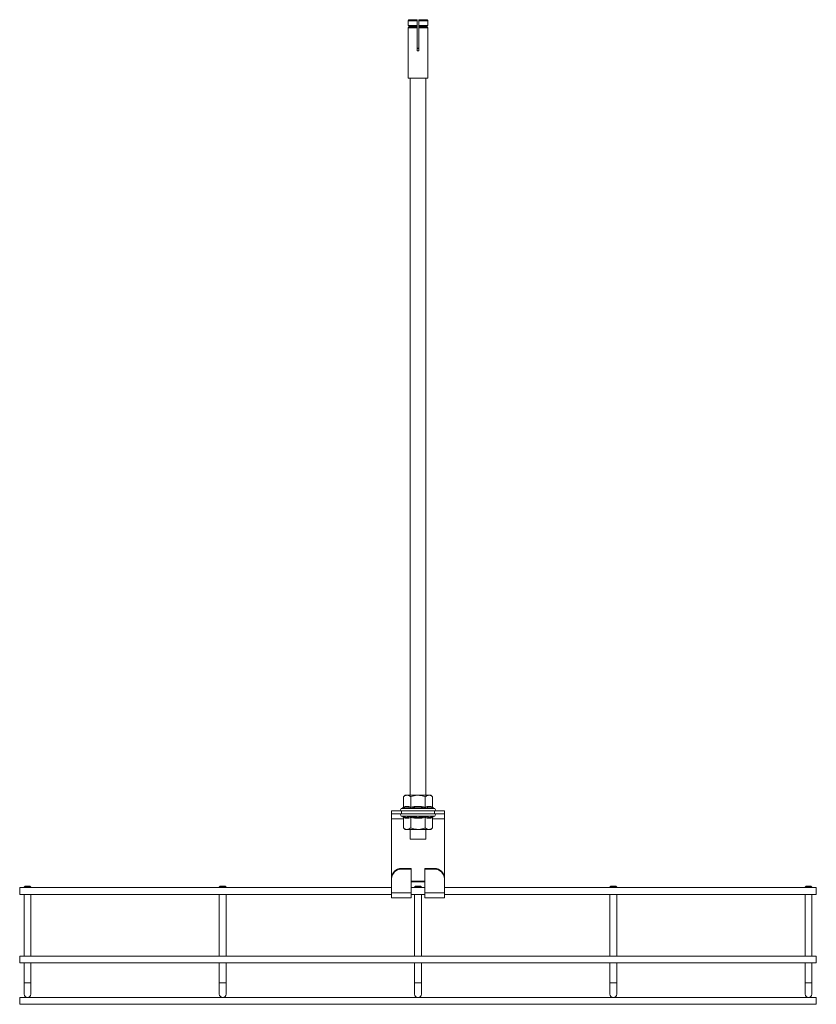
# Model space of a CAD drawing. Header units: millimetres. Extents: x -19 to 923, y -1327 to -155.
# Tile 5 of 5: x 515 to 923, y -659 to -155. Entities that reach past the tile are written whole.
import ezdxf

# ---------------------------------------------------------------- set-up
doc = ezdxf.new("R2010")
doc.units = ezdxf.units.MM

msp = doc.modelspace()

# ---------------------------------------------------------------- linework, layer by layer
at = {"color": 7, "linetype": 'Continuous', "lineweight": 15}
for p, q in [((718.45, -155.48), (713.97, -155.48)), ((713.97, -155.48), (713.97, -157.89)), ((714.48, -154.98), (718.45, -154.98)), ((718.45, -157.89), (718.45, -155.48)), ((719.45, -154.98), (723.42, -154.98)), ((723.92, -155.48), (719.45, -155.48)), ((719.45, -155.48), (719.45, -157.89)), ((723.92, -157.89), (723.92, -155.48)), ((713.97, -157.89), (718.45, -157.89)), ((713.97, -159.07), (713.97, -170.48)), ((718.45, -159.07), (713.97, -159.07)), ((718.45, -157.98), (714.05, -157.98)), ((714.05, -158.97), (718.45, -158.97)), ((714.25, -158.23), (718.45, -158.23)), ((714.25, -158.73), (714.25, -158.23)), ((714.25, -158.73), (718.45, -158.73)), ((718.45, -158.23), (718.45, -158.73)), ((718.45, -170.48), (718.45, -159.07)), ((719.45, -157.89), (723.92, -157.89)), ((723.84, -157.98), (719.45, -157.98)), ((719.45, -158.23), (723.65, -158.23)), ((719.45, -158.73), (719.45, -158.23)), ((719.45, -158.73), (723.65, -158.73)), ((719.45, -158.97), (723.84, -158.97)), ((723.92, -159.07), (719.45, -159.07)), ((719.45, -159.07), (719.45, -170.48)), ((723.65, -158.23), (723.65, -158.73)), ((723.92, -170.48), (723.92, -159.07)), ((713.95, -170.97), (713.95, -184.88)), ((718.45, -169.48), (718.95, -169.48)), ((718.45, -169.48), (719.45, -169.48)), ((723.95, -184.88), (723.95, -170.97)), ((723.85, -184.98), (714.05, -184.98)), ((714.95, -184.98), (714.95, -551.98)), ((722.95, -551.98), (722.95, -184.98)), ((712.45, -551.98), (711.44, -552.78)), ((711.44, -558.04), (711.44, -552.78)), ((713.32, -551.98), (712.45, -551.98)), ((718.95, -551.98), (713.32, -551.98)), ((715.2, -558.04), (715.2, -552.78)), ((724.58, -551.98), (718.95, -551.98)), ((722.7, -558.04), (722.7, -552.78)), ((725.45, -551.98), (724.58, -551.98)), ((726.45, -552.78), (725.45, -551.98)), ((726.45, -558.04), (726.45, -552.78)), ((711.05, -558.54), (710.41, -558.78)), ((727.49, -558.78), (726.84, -558.54)), ((705.45, -561.48), (705.45, -559.98)), ((705.45, -559.98), (710.45, -559.98)), ((710.45, -561.48), (705.45, -561.48)), ((705.45, -563.99), (705.45, -561.48)), ((705.45, -563.99), (705.45, -594.32)), ((710.41, -562.68), (711.05, -562.91)), ((710.45, -559.98), (710.45, -561.48)), ((727.45, -559.98), (710.45, -559.98)), ((727.45, -561.48), (710.45, -561.48)), ((711.44, -563.41), (711.44, -568.68)), ((715.2, -563.41), (715.2, -568.68)), ((722.7, -563.41), (722.7, -568.68)), ((726.45, -563.41), (726.45, -568.68)), ((726.84, -562.91), (727.49, -562.68)), ((727.45, -561.48), (727.45, -559.98)), ((727.45, -559.98), (732.45, -559.98)), ((732.45, -561.48), (727.45, -561.48)), ((732.45, -559.98), (732.45, -561.48)), ((732.45, -561.48), (732.45, -563.99)), ((732.45, -563.99), (732.45, -594.32)), ((711.44, -568.68), (712.45, -569.48)), ((712.45, -569.48), (713.32, -569.48)), ((713.32, -569.48), (718.95, -569.48)), ((714.95, -569.48), (714.95, -574.48)), ((718.95, -569.48), (724.58, -569.48)), ((722.95, -574.48), (722.95, -569.48)), ((724.58, -569.48), (725.45, -569.48)), ((725.45, -569.48), (726.45, -568.68)), ((714.95, -574.48), (722.95, -574.48)), ((710.45, -589.5), (710.45, -589.88)), ((715.45, -589.5), (710.45, -589.5)), ((715.45, -589.5), (715.45, -589.88)), ((727.45, -589.5), (722.45, -589.5)), ((722.45, -589.5), (722.45, -589.88)), ((727.45, -589.88), (727.45, -589.5)), ((705.45, -594.71), (705.45, -594.32)), ((705.45, -601.96), (705.45, -594.71)), ((715.45, -589.88), (710.45, -589.88)), ((715.45, -589.88), (715.45, -601.96)), ((722.45, -601.96), (722.45, -589.88)), ((727.45, -589.88), (722.45, -589.88)), ((732.45, -594.32), (732.45, -594.71)), ((732.45, -601.96), (732.45, -594.71)), ((705.45, -599.3), (514.95, -599.3)), ((514.95, -599.3), (514.95, -602.8)), ((517.7, -598.55), (517.2, -599.05)), ((517.2, -599.05), (517.2, -599.3)), ((520.7, -599.05), (517.2, -599.05)), ((517.7, -598.55), (520.2, -598.55)), ((520.7, -599.05), (520.2, -598.55)), ((520.7, -599.3), (520.7, -599.05)), ((617.7, -598.55), (617.2, -599.05)), ((617.2, -599.05), (617.2, -599.3)), ((620.7, -599.05), (617.2, -599.05)), ((617.7, -598.55), (620.2, -598.55)), ((620.7, -599.05), (620.2, -598.55)), ((620.7, -599.3), (620.7, -599.05)), ((715.45, -595.97), (722.45, -595.97)), ((715.45, -596.35), (722.45, -596.35)), ((722.45, -599.3), (715.45, -599.3)), ((717.7, -598.55), (717.2, -599.05)), ((717.2, -599.05), (717.2, -599.3)), ((720.7, -599.05), (717.2, -599.05)), ((717.7, -598.55), (720.2, -598.55)), ((720.7, -599.05), (720.2, -598.55)), ((720.7, -599.3), (720.7, -599.05)), ((922.95, -599.3), (732.45, -599.3)), ((817.7, -598.55), (817.2, -599.05)), ((817.2, -599.05), (817.2, -599.3)), ((820.7, -599.05), (817.2, -599.05)), ((817.7, -598.55), (820.2, -598.55)), ((820.7, -599.05), (820.2, -598.55)), ((820.7, -599.3), (820.7, -599.05)), ((917.7, -598.55), (917.2, -599.05)), ((917.2, -599.05), (917.2, -599.3)), ((920.7, -599.05), (917.2, -599.05)), ((917.7, -598.55), (920.2, -598.55)), ((920.7, -599.05), (920.2, -598.55)), ((920.7, -599.3), (920.7, -599.05)), ((922.95, -599.3), (922.95, -602.8)), ((514.95, -602.8), (705.45, -602.8)), ((517.2, -602.8), (517.2, -634.3)), ((520.7, -634.3), (520.7, -602.8)), ((617.2, -602.8), (617.2, -634.3)), ((620.7, -634.3), (620.7, -602.8)), ((715.45, -601.96), (705.45, -601.96)), ((705.45, -601.96), (705.45, -604.55)), ((705.45, -604.55), (715.45, -604.55)), ((715.45, -604.55), (715.45, -601.96)), ((715.45, -602.8), (722.45, -602.8)), ((717.2, -602.8), (717.2, -634.3)), ((720.7, -634.3), (720.7, -602.8)), ((732.45, -601.96), (722.45, -601.96)), ((722.45, -601.96), (722.45, -604.55)), ((722.45, -604.55), (732.45, -604.55)), ((732.45, -604.55), (732.45, -601.96)), ((732.45, -602.8), (922.95, -602.8)), ((817.2, -602.8), (817.2, -634.3)), ((820.7, -634.3), (820.7, -602.8)), ((917.2, -602.8), (917.2, -634.3)), ((920.7, -634.3), (920.7, -602.8)), ((922.95, -634.3), (514.95, -634.3)), ((514.95, -634.3), (514.95, -637.8)), ((922.95, -634.3), (922.95, -637.8)), ((514.95, -637.8), (922.95, -637.8)), ((517.2, -637.8), (517.2, -648.02)), ((520.7, -648.02), (520.7, -637.8)), ((617.2, -637.8), (617.2, -648.02)), ((620.7, -648.02), (620.7, -637.8)), ((717.2, -637.8), (717.2, -648.02)), ((720.7, -648.02), (720.7, -637.8)), ((817.2, -637.8), (817.2, -648.02)), ((820.7, -648.02), (820.7, -637.8)), ((917.2, -637.8), (917.2, -648.02)), ((920.7, -648.02), (920.7, -637.8)), ((517.2, -648.02), (517.2, -653.77)), ((520.7, -653.77), (520.7, -648.02)), ((617.2, -648.02), (617.2, -653.77)), ((620.7, -653.77), (620.7, -648.02)), ((717.2, -648.02), (717.2, -653.77)), ((720.7, -653.77), (720.7, -648.02)), ((817.2, -648.02), (817.2, -653.77)), ((820.7, -653.77), (820.7, -648.02)), ((917.2, -648.02), (917.2, -653.77)), ((920.7, -653.77), (920.7, -648.02)), ((922.95, -655.52), (514.95, -655.52)), ((514.95, -655.52), (514.95, -659.02)), ((514.95, -659.02), (922.95, -659.02)), ((922.95, -655.52), (922.95, -659.02))]:
    msp.add_line(p, q, dxfattribs=at)
at = {"color": 8, "linetype": 'Continuous', "lineweight": 15}
for p, q in [((719.45, -169.7), (718.45, -169.7)), ((713.95, -184.88), (723.95, -184.88)), ((710.41, -558.78), (727.49, -558.78)), ((711.44, -563.99), (705.45, -563.99)), ((727.49, -562.68), (710.41, -562.68)), ((732.45, -563.99), (726.45, -563.99)), ((520.7, -648.02), (517.2, -648.02)), ((620.7, -648.02), (617.2, -648.02)), ((720.7, -648.02), (717.2, -648.02)), ((820.7, -648.02), (817.2, -648.02)), ((920.7, -648.02), (917.2, -648.02))]:
    msp.add_line(p, q, dxfattribs=at)
at = {"color": 7, "linetype": 'Continuous', "lineweight": 15}
for centre, radius, start, end in [((714.05, -184.88), 0.1, 180, 270), ((723.85, -184.88), 0.1, 270, 0), ((710.62, -559.36), 0.619, 110, 270), ((727.28, -559.36), 0.619, 270, 70), ((710.62, -562.1), 0.619, 90, 250), ((727.28, -562.1), 0.619, 290, 90), ((710.36, -594.41), 4.92, 89.0244, 178.9896), ((727.53, -594.41), 4.92, 1.0103, 90.9758), ((710.36, -594.8), 4.92, 89.024, 178.9899), ((727.53, -594.8), 4.92, 1.0099, 90.9761), ((518.95, -653.77), 1.75, 180, 0), ((618.95, -653.77), 1.75, 180, 0), ((718.95, -653.77), 1.75, 180, 0), ((818.95, -653.77), 1.75, 180, 0), ((918.95, -653.77), 1.75, 180, 0)]:
    msp.add_arc(centre, radius, start, end, dxfattribs=at)
for points, knots in [([(713.97, -155.48), (713.98, -155.42), (713.99, -155.31), (714.08, -155.16), (714.2, -155.05), (714.34, -154.99), (714.44, -154.98), (714.48, -154.98)], [0, 0, 0, 0, 0.213263, 0.426508, 0.640188, 0.854933, 1, 1, 1, 1]), ([(718.45, -154.98), (718.45, -154.98), (718.45, -154.99), (718.45, -155.08), (718.45, -155.21), (718.45, -155.35), (718.45, -155.44), (718.45, -155.48)], [0, 0, 0, 0, 0.216258, 0.43257, 0.648093, 0.862531, 1, 1, 1, 1]), ([(719.45, -155.48), (719.45, -155.42), (719.45, -155.31), (719.45, -155.16), (719.45, -155.05), (719.45, -154.99), (719.45, -154.98), (719.45, -154.98)], [0, 0, 0, 0, 0.213257, 0.426495, 0.640197, 0.854899, 1, 1, 1, 1]), ([(723.42, -154.98), (723.48, -154.98), (723.59, -154.99), (723.74, -155.08), (723.86, -155.21), (723.91, -155.35), (723.92, -155.44), (723.92, -155.48)], [0, 0, 0, 0, 0.21626, 0.43254, 0.64809, 0.86253, 1, 1, 1, 1]), ([(714.05, -157.98), (714.04, -157.98), (714.02, -157.97), (713.99, -157.95), (713.98, -157.92), (713.97, -157.9), (713.97, -157.89)], [0, 0, 0, 0, 0.250065, 0.500192, 0.749433, 1, 1, 1, 1]), ([(713.97, -159.07), (713.97, -159.06), (713.98, -159.04), (713.99, -159.01), (714.02, -158.98), (714.04, -158.97), (714.05, -158.97)], [0, 0, 0, 0, 0.2478244, 0.4949564, 0.7430784, 1, 1, 1, 1]), ([(714.25, -158.23), (714.25, -158.21), (714.25, -158.17), (714.22, -158.1), (714.17, -158.04), (714.12, -158), (714.08, -157.99), (714.05, -157.98)], [0, 0, 0, 0, 0.137859, 0.384684, 0.631981, 0.785933, 1, 1, 1, 1]), ([(714.05, -158.97), (714.06, -158.97), (714.08, -158.96), (714.13, -158.94), (714.19, -158.9), (714.24, -158.82), (714.25, -158.76), (714.25, -158.73), (714.25, -158.73)], [0, 0, 0, 0, 0.055868, 0.214563, 0.463503, 0.712581, 0.960685, 1, 1, 1, 1]), ([(718.45, -157.89), (718.45, -157.9), (718.45, -157.92), (718.45, -157.95), (718.45, -157.97), (718.45, -157.98), (718.45, -157.98)], [0, 0, 0, 0, 0.2478244, 0.4949564, 0.7430784, 1, 1, 1, 1]), ([(718.45, -157.98), (718.45, -157.98), (718.45, -157.99), (718.45, -158.01), (718.45, -158.06), (718.45, -158.13), (718.45, -158.18), (718.45, -158.22), (718.45, -158.23)], [0, 0, 0, 0, 0.0098353, 0.2605605, 0.5109278, 0.6683392, 0.9154411, 1, 1, 1, 1]), ([(718.45, -158.73), (718.45, -158.75), (718.45, -158.78), (718.45, -158.85), (718.45, -158.91), (718.45, -158.95), (718.45, -158.97), (718.45, -158.97)], [0, 0, 0, 0, 0.1794443, 0.3319959, 0.5805313, 0.8290021, 1, 1, 1, 1]), ([(718.45, -158.97), (718.45, -158.97), (718.45, -158.98), (718.45, -159.01), (718.45, -159.03), (718.45, -159.06), (718.45, -159.07)], [0, 0, 0, 0, 0.250065, 0.500192, 0.749433, 1, 1, 1, 1]), ([(719.45, -157.98), (719.45, -157.98), (719.45, -157.97), (719.45, -157.95), (719.45, -157.92), (719.45, -157.9), (719.45, -157.89)], [0, 0, 0, 0, 0.250065, 0.500192, 0.749433, 1, 1, 1, 1]), ([(719.45, -158.23), (719.45, -158.21), (719.45, -158.17), (719.45, -158.11), (719.45, -158.05), (719.45, -158), (719.45, -157.99), (719.45, -157.98)], [0, 0, 0, 0, 0.1794443, 0.3319959, 0.5805313, 0.8290021, 1, 1, 1, 1]), ([(719.45, -158.97), (719.45, -158.97), (719.45, -158.96), (719.45, -158.94), (719.45, -158.89), (719.45, -158.83), (719.45, -158.77), (719.45, -158.74), (719.45, -158.73)], [0, 0, 0, 0, 0.0098353, 0.2605605, 0.5109278, 0.6683392, 0.9154411, 1, 1, 1, 1]), ([(719.45, -159.07), (719.45, -159.06), (719.45, -159.04), (719.45, -159.01), (719.45, -158.98), (719.45, -158.97), (719.45, -158.97)], [0, 0, 0, 0, 0.2478244, 0.4949564, 0.7430784, 1, 1, 1, 1]), ([(723.84, -157.98), (723.84, -157.98), (723.81, -157.99), (723.76, -158.01), (723.7, -158.06), (723.66, -158.13), (723.65, -158.18), (723.65, -158.22), (723.65, -158.23)], [0, 0, 0, 0, 0.009835, 0.260638, 0.510936, 0.668344, 0.915442, 1, 1, 1, 1]), ([(723.65, -158.73), (723.65, -158.75), (723.65, -158.78), (723.67, -158.85), (723.72, -158.91), (723.78, -158.95), (723.83, -158.97), (723.84, -158.97)], [0, 0, 0, 0, 0.179426, 0.332002, 0.580476, 0.829009, 1, 1, 1, 1]), ([(723.92, -157.89), (723.92, -157.9), (723.92, -157.92), (723.9, -157.95), (723.88, -157.97), (723.86, -157.98), (723.84, -157.98)], [0, 0, 0, 0, 0.2478244, 0.4949564, 0.7430784, 1, 1, 1, 1]), ([(723.84, -158.97), (723.86, -158.97), (723.88, -158.98), (723.9, -159.01), (723.92, -159.03), (723.92, -159.06), (723.92, -159.07)], [0, 0, 0, 0, 0.250065, 0.500192, 0.749433, 1, 1, 1, 1]), ([(713.97, -170.48), (713.97, -170.53), (713.97, -170.65), (713.96, -170.79), (713.96, -170.91), (713.95, -170.97), (713.95, -170.97), (713.95, -170.97)], [0, 0, 0, 0, 0.214124, 0.428162, 0.642947, 0.858118, 1, 1, 1, 1]), ([(719.45, -170.48), (719.45, -170.51), (719.44, -170.61), (719.38, -170.75), (719.27, -170.88), (719.12, -170.96), (718.95, -170.99), (718.78, -170.96), (718.63, -170.87), (718.52, -170.75), (718.46, -170.61), (718.45, -170.51), (718.45, -170.48)], [0, 0, 0, 0, 0.072146, 0.178925, 0.28607, 0.393606, 0.500916, 0.607778, 0.714632, 0.821937, 0.929447, 1, 1, 1, 1]), ([(723.95, -170.97), (723.95, -170.97), (723.95, -170.98), (723.94, -170.93), (723.94, -170.84), (723.93, -170.7), (723.92, -170.57), (723.92, -170.5), (723.92, -170.48)], [0, 0, 0, 0, 0.072541, 0.286086, 0.499972, 0.714817, 0.929672, 1, 1, 1, 1]), ([(713.32, -551.98), (712.82, -552.08), (712.18, -552.21), (711.58, -552.67), (711.44, -552.78)], [0, 0, 0, 0, 0.769012, 1, 1, 1, 1]), ([(715.2, -552.78), (714.93, -552.59), (714.4, -552.2), (713.76, -551.99), (713.4, -551.98), (713.32, -551.98)], [0, 0, 0, 0, 0.434791, 0.879846, 1, 1, 1, 1]), ([(718.95, -551.98), (718.78, -551.98), (717.59, -552), (716.32, -552.34), (715.28, -552.74), (715.2, -552.78)], [0, 0, 0, 0, 0.127942, 0.927354, 1, 1, 1, 1]), ([(722.7, -552.78), (722.38, -552.66), (721.18, -552.19), (719.9, -552.07), (718.95, -551.98)], [0, 0, 0, 0, 0.2639, 1, 1, 1, 1]), ([(724.58, -551.98), (724.08, -552.08), (723.44, -552.21), (722.84, -552.67), (722.7, -552.78)], [0, 0, 0, 0, 0.769007, 1, 1, 1, 1]), ([(726.45, -552.78), (726.19, -552.59), (725.66, -552.2), (725.02, -551.99), (724.65, -551.98), (724.58, -551.98)], [0, 0, 0, 0, 0.434793, 0.879855, 1, 1, 1, 1]), ([(711.05, -558.54), (711.05, -558.54), (711.11, -558.52), (711.22, -558.46), (711.34, -558.35), (711.43, -558.2), (711.44, -558.09), (711.44, -558.04)], [0, 0, 0, 0, 0.006862, 0.267584, 0.528634, 0.763818, 1, 1, 1, 1]), ([(715, -558.54), (714.85, -558.49), (714.07, -558.21), (712.74, -558.03), (711.58, -558.38), (711.05, -558.54)], [0, 0, 0, 0, 0.120967, 0.606829, 1, 1, 1, 1]), ([(711.44, -558.04), (712.06, -557.87), (713.31, -557.53), (714.56, -557.87), (715.2, -558.04)], [0, 0, 0, 0, 0.492169, 1, 1, 1, 1]), ([(715, -558.54), (715, -558.54), (715.03, -558.52), (715.08, -558.46), (715.14, -558.35), (715.19, -558.2), (715.19, -558.09), (715.2, -558.04)], [0, 0, 0, 0, 0.006867, 0.267587, 0.528645, 0.763815, 1, 1, 1, 1]), ([(722.9, -558.54), (722.58, -558.49), (721.63, -558.32), (720.03, -558.15), (718.22, -558.14), (716.54, -558.28), (715.52, -558.45), (715, -558.54)], [0, 0, 0, 0, 0.120864, 0.362778, 0.606918, 0.80296, 1, 1, 1, 1]), ([(715.2, -558.04), (716.43, -557.87), (718.93, -557.53), (721.43, -557.87), (722.7, -558.04)], [0, 0, 0, 0, 0.49217, 1, 1, 1, 1]), ([(722.7, -558.04), (723.32, -557.87), (724.57, -557.53), (725.82, -557.87), (726.45, -558.04)], [0, 0, 0, 0, 0.492172, 1, 1, 1, 1]), ([(722.9, -558.54), (722.9, -558.54), (722.87, -558.52), (722.81, -558.46), (722.75, -558.35), (722.71, -558.2), (722.7, -558.09), (722.7, -558.04)], [0, 0, 0, 0, 0.006867, 0.267587, 0.528645, 0.763815, 1, 1, 1, 1]), ([(726.84, -558.54), (726.68, -558.49), (725.88, -558.21), (724.54, -558.03), (723.4, -558.38), (722.9, -558.54)], [0, 0, 0, 0, 0.120962, 0.606825, 1, 1, 1, 1]), ([(726.45, -558.04), (726.46, -558.09), (726.47, -558.2), (726.56, -558.35), (726.68, -558.46), (726.79, -558.52), (726.84, -558.54), (726.84, -558.54)], [0, 0, 0, 0, 0.236187, 0.471376, 0.732431, 0.993138, 1, 1, 1, 1]), ([(711.05, -562.91), (711.21, -562.97), (712.02, -563.24), (713.36, -563.43), (714.49, -563.07), (715, -562.91)], [0, 0, 0, 0, 0.120961, 0.606825, 1, 1, 1, 1]), ([(711.44, -563.41), (711.44, -563.36), (711.43, -563.25), (711.34, -563.11), (711.22, -562.99), (711.11, -562.93), (711.05, -562.91), (711.05, -562.91)], [0, 0, 0, 0, 0.236145, 0.471376, 0.732403, 0.993153, 1, 1, 1, 1]), ([(715.2, -563.41), (714.58, -563.58), (713.33, -563.93), (712.08, -563.59), (711.44, -563.41)], [0, 0, 0, 0, 0.492172, 1, 1, 1, 1]), ([(715, -562.91), (715.32, -562.97), (716.26, -563.13), (717.86, -563.31), (719.67, -563.32), (721.36, -563.17), (722.38, -563), (722.9, -562.91)], [0, 0, 0, 0, 0.120864, 0.362778, 0.606918, 0.80296, 1, 1, 1, 1]), ([(715, -562.91), (715, -562.91), (715.03, -562.93), (715.08, -562.99), (715.14, -563.11), (715.19, -563.25), (715.19, -563.36), (715.2, -563.41)], [0, 0, 0, 0, 0.006852, 0.2676, 0.528636, 0.763852, 1, 1, 1, 1]), ([(722.7, -563.41), (721.47, -563.58), (718.97, -563.93), (716.47, -563.59), (715.2, -563.41)], [0, 0, 0, 0, 0.49217, 1, 1, 1, 1]), ([(722.9, -562.91), (722.9, -562.91), (722.87, -562.93), (722.81, -562.99), (722.75, -563.11), (722.71, -563.25), (722.7, -563.36), (722.7, -563.41)], [0, 0, 0, 0, 0.006852, 0.2676, 0.528636, 0.763852, 1, 1, 1, 1]), ([(726.45, -563.41), (725.84, -563.58), (724.59, -563.93), (723.34, -563.59), (722.7, -563.41)], [0, 0, 0, 0, 0.492169, 1, 1, 1, 1]), ([(722.9, -562.91), (723.05, -562.97), (723.83, -563.24), (725.15, -563.43), (726.32, -563.07), (726.84, -562.91)], [0, 0, 0, 0, 0.120966, 0.606829, 1, 1, 1, 1]), ([(726.84, -562.91), (726.84, -562.91), (726.79, -562.93), (726.68, -562.99), (726.56, -563.11), (726.47, -563.25), (726.46, -563.36), (726.45, -563.41)], [0, 0, 0, 0, 0.0068472, 0.2675829, 0.528615, 0.76385, 1, 1, 1, 1]), ([(711.44, -568.68), (711.71, -568.87), (712.24, -569.25), (712.88, -569.46), (713.24, -569.47), (713.32, -569.48)], [0, 0, 0, 0, 0.43479, 0.879853, 1, 1, 1, 1]), ([(713.32, -569.48), (713.81, -569.38), (714.46, -569.25), (715.06, -568.78), (715.2, -568.68)], [0, 0, 0, 0, 0.769007, 1, 1, 1, 1]), ([(715.2, -568.68), (715.51, -568.8), (716.71, -569.26), (718, -569.39), (718.95, -569.48)], [0, 0, 0, 0, 0.263899, 1, 1, 1, 1]), ([(718.95, -569.48), (719.11, -569.47), (720.3, -569.45), (721.57, -569.12), (722.61, -568.71), (722.7, -568.68)], [0, 0, 0, 0, 0.1279492, 0.9273544, 1, 1, 1, 1]), ([(722.7, -568.68), (722.96, -568.87), (723.5, -569.25), (724.14, -569.46), (724.5, -569.47), (724.58, -569.48)], [0, 0, 0, 0, 0.434785, 0.879845, 1, 1, 1, 1]), ([(724.58, -569.48), (725.07, -569.38), (725.72, -569.25), (726.32, -568.78), (726.45, -568.68)], [0, 0, 0, 0, 0.769012, 1, 1, 1, 1])]:
    msp.add_open_spline(points, degree=3, knots=knots, dxfattribs=at)

doc.saveas('drawing.dxf')
